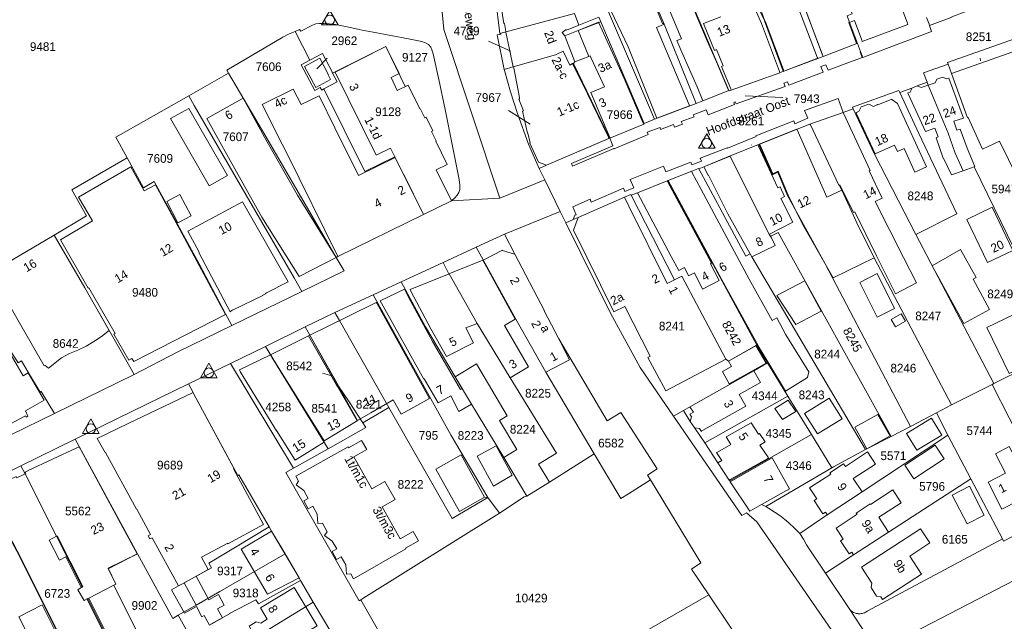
# Model space of a CAD drawing. Header units: metres. Extents: x 195864 to 198202, y 543264 to 544906.
# Tile 6 of 57: x 196280 to 196484, y 543345 to 543469. Entities that reach past the tile are written whole.
import ezdxf
from ezdxf.enums import TextEntityAlignment as Align

# ---------------------------------------------------------------- set-up
doc = ezdxf.new("R2010")
doc.units = ezdxf.units.M
doc.header["$MEASUREMENT"] = 0
for name, color, linetype, lineweight in [('Level 1', 7, 'Continuous', 0), ('Level 10', 7, 'Continuous', 0), ('Level 11', 7, 'Continuous', 0), ('Level 2', 7, 'Continuous', 0), ('Level 31', 7, 'Continuous', 0), ('Level 32', 7, 'Continuous', 0), ('Level 34', 7, 'Continuous', 0)]:
    doc.layers.add(name, color=color, linetype=linetype, lineweight=lineweight)
doc.styles.add('Style-CHAR_FAST_FONT', font='CHAR_FAST_FONT.shx')

# ---------------------------------------------------------------- blocks, each defined once
blk = doc.blocks.new('DC')
at = {"layer": 'Level 10', "color": 7, "linetype": 'Continuous', "lineweight": 0, "flags": 128}
blk.add_lwpolyline([(-1.84, -0.9), (1.63, -0.9), (-0.11, 2.1), (-1.84, -0.9)], dxfattribs=at)
at = {"layer": 'Level 10', "color": 7, "linetype": 'Continuous', "lineweight": 0}
blk.add_circle((-0.11, 0.11), 1, dxfattribs=at)

msp = doc.modelspace()

# ---------------------------------------------------------------- linework, layer by layer
at = {"layer": 'Level 1', "color": 7, "linetype": 'Continuous', "lineweight": 0}
for p, q in [((196377.1, 543483.02), (196379.17, 543466.24)), ((196400.05, 543468.7), (196409.05, 543447.63)), ((196336.79, 543466.7), (196339.82, 543460.72)), ((196453.18, 543464.23), (196453.81, 543462.52)), ((196472.65, 543457.96), (196486.49, 543462.87)), ((196380.06, 543458.82), (196380.11, 543458.64)), ((196394.41, 543460.03), (196401.88, 543444.63)), ((196471.95, 543459.93), (196472.65, 543457.96)), ((196314.79, 543453.37), (196323.05, 543458.06)), ((196299.74, 543444.79), (196314.79, 543453.37)), ((196411.18, 543448.56), (196419.82, 543451.81)), ((196450.2, 543449.94), (196452.31, 543450.71)), ((196409.05, 543447.63), (196411.18, 543448.56)), ((196443.35, 543447.48), (196450.2, 543449.94)), ((196299.74, 543444.79), (196302.06, 543440.52)), ((196401.88, 543444.63), (196401.95, 543444.6)), ((196290.59, 543433.93), (196302.06, 543440.52)), ((196387.34, 543438.35), (196388.48, 543436.01)), ((196379.16, 543432.19), (196388.48, 543436.01)), ((196388.48, 543436.01), (196391.64, 543429.48)), ((196413.92, 543435.81), (196432.38, 543401.83)), ((196369.17, 543431.66), (196379.16, 543432.19)), ((196363.37, 543428.82), (196369.17, 543431.66)), ((196380.13, 543424.77), (196391.64, 543429.48)), ((196391.64, 543429.48), (196392.8, 543427.08)), ((196392.8, 543427.08), (196394.38, 543427.82)), ((196374.24, 543422.06), (196380.13, 543424.77)), ((196367.42, 543418.91), (196374.24, 543422.06)), ((196358.76, 543414.91), (196367.42, 543418.91)), ((196352.97, 543412.22), (196358.76, 543414.91)), ((196323.72, 543405.86), (196338.23, 543412.93)), ((196345.04, 543408.57), (196352.97, 543412.22)), ((196338.89, 543405.58), (196345.04, 543408.57)), ((196330.67, 543401.54), (196338.89, 543405.58)), ((196338.89, 543405.58), (196339.88, 543403.87)), ((196299.33, 543403.04), (196303.52, 543395.73)), ((196323.47, 543398.01), (196330.67, 543401.54)), ((196330.67, 543401.54), (196343.64, 543380.37)), ((196432.38, 543401.83), (196434.58, 543398.15)), ((196314.73, 543393.78), (196323.47, 543398.01)), ((196323.47, 543398.01), (196336.5, 543376.33)), ((196434.58, 543398.15), (196438.8, 543391.27)), ((196481.43, 543393.88), (196492.39, 543399.38)), ((196286.99, 543387.69), (196303.52, 543395.73)), ((196291.26, 543382.39), (196314.73, 543393.78)), ((196472.64, 543389.45), (196481.05, 543393.65)), ((196481.05, 543393.65), (196481.43, 543393.88)), ((196481.05, 543393.65), (196494.55, 543367.07)), ((196421.56, 543381.61), (196438.8, 543391.27)), ((196438.8, 543391.27), (196443.67, 543383.32)), ((196469.51, 543387.79), (196472.64, 543389.45)), ((196350.8, 543385.76), (196356.23, 543388.88)), ((196415.12, 543387.1), (196417.17, 543388.27)), ((196464.16, 543384.97), (196469.51, 543387.79)), ((196469.51, 543387.79), (196471.91, 543383.19)), ((196426.76, 543373.73), (196443.67, 543383.32)), ((196443.67, 543383.32), (196447.9, 543376.43)), ((196460.17, 543382.9), (196464.16, 543384.97)), ((196471.91, 543383.19), (196476.66, 543374.13)), ((196280.03, 543376.81), (196291.26, 543382.39)), ((196291.26, 543382.39), (196304.18, 543358.67)), ((196336.5, 543376.33), (196343.64, 543380.37)), ((196389.46, 543373.49), (196398.69, 543379.33)), ((196398.69, 543379.33), (196404.18, 543370.07)), ((196271.94, 543372.78), (196280.03, 543376.81)), ((196334.92, 543375.44), (196336.5, 543376.33)), ((196434.2, 543368.42), (196447.9, 543376.43)), ((196384.76, 543370.59), (196389.46, 543373.49)), ((196405.77, 543371.08), (196410.32, 543373.96)), ((196476.66, 543374.13), (196483.19, 543361.73)), ((196404.18, 543370.07), (196405.77, 543371.08)), ((196376.72, 543370.29), (196379.1, 543367.05)), ((196351.05, 543349.51), (196379.1, 543367.05)), ((196331.44, 543364.2), (196324.47, 543360.03)), ((196446.57, 543354.64), (196451.46, 543347.32)), ((196316.32, 543348.03), (196313.86, 543352.64)), ((196337.93, 543353.15), (196340.55, 543348.67)), ((196293.92, 543349.39), (196300.52, 543336.23)), ((196350.07, 543348.91), (196350.44, 543349.13)), ((196350.44, 543349.13), (196351.05, 543349.51)), ((196350.44, 543349.13), (196366.41, 543321.14)), ((196373.3, 543321.91), (196422.39, 543350.17)), ((196422.39, 543350.17), (196427.32, 543342.87)), ((196316.32, 543348.03), (196312.64, 543345.92)), ((196451.46, 543347.32), (196458.28, 543337.03)), ((196312.64, 543345.92), (196314.32, 543342.88)), ((196323.23, 543346.24), (196319.34, 543344.11))]:
    msp.add_line(p, q, dxfattribs=at)
at = {"layer": 'Level 1', "color": 7, "linetype": 'Continuous', "lineweight": 0, "flags": 128}
for points in [[(196407.42, 543499.53), (196411.59, 543489.83), (196426.58, 543454.46)], [(196418.93, 543500), (196424.13, 543489.05), (196427.39, 543482.26), (196430.37, 543476), (196431, 543474.93), (196434.02, 543468.81), (196433.91, 543468.86), (196437.8, 543458.49)], [(196446.06, 543461.54), (196445.97, 543461.8), (196441.23, 543474.4), (196440.57, 543474.12), (196439.17, 543477.92), (196430.29, 543497.75), (196434.68, 543500)], [(196400.51, 543496.91), (196404.82, 543487.65), (196413.18, 543468.22), (196419.82, 543451.81)], [(196443.94, 543488.92), (196444.82, 543486.64), (196445.65, 543484.46), (196446.55, 543484.81), (196452.09, 543470.33), (196451.07, 543469.94), (196451.54, 543468.56), (196453.18, 543464.23)], [(196394.91, 543485.9), (196395.74, 543483.98), (196396.34, 543484.24), (196397.61, 543480.97), (196397.18, 543480.82), (196397.79, 543479.5), (196399.41, 543475.85), (196401.02, 543472.19), (196411.18, 543448.56)], [(196468.11, 543467.9), (196472.73, 543469.62), (196472.69, 543469.72), (196477.84, 543471.64), (196478.48, 543471.22), (196488.76, 543475.88), (196488.49, 543476.55), (196489.03, 543476.77), (196489.49, 543475.65), (196493.61, 543477.51), (196493.51, 543477.72), (196498.8, 543480.1), (196498.68, 543480.36), (196503.15, 543482.38), (196503.75, 543481.2), (196505.96, 543482.2), (196505.83, 543482.47), (196512.47, 543485.53), (196512.14, 543486.22), (196505.51, 543483.17), (196504.41, 543485.55)], [(196366.41, 543479.55), (196367.61, 543467.11), (196379.16, 543432.19)], [(196379.17, 543466.24), (196394.59, 543470.37), (196395.5, 543468), (196399.67, 543469.64), (196400.05, 543468.7)], [(196400.05, 543468.7), (196395.38, 543466.88), (196392.64, 543465.76), (196394.71, 543460.43), (196394.41, 543460.03)], [(196467.48, 543469.55), (196467.99, 543468.2), (196468.11, 543467.9)], [(196336.79, 543466.7), (196335.47, 543466.12), (196334.29, 543465.49), (196322.69, 543458.66), (196323.05, 543458.06)], [(196336.79, 543466.7), (196337.73, 543467.08), (196337.99, 543466.77), (196340.39, 543467.97), (196341.12, 543468.25), (196341.86, 543468.3), (196342.83, 543468.34), (196343.84, 543468.28), (196345.14, 543468.12), (196346.19, 543467.95), (196347.93, 543467.59), (196350.05, 543467.08), (196350.71, 543466.93), (196352.93, 543466.52), (196360.29, 543465.19), (196363.03, 543464.6), (196363.82, 543464.32), (196364.39, 543463.99), (196364.86, 543463.47), (196365.13, 543462.88), (196365.37, 543462.05), (196366.53, 543456.76), (196367.85, 543450.57), (196370.75, 543436.04), (196370.92, 543434.88), (196370.87, 543434), (196370.68, 543433.39), (196370.36, 543432.84), (196369.87, 543432.25), (196369.17, 543431.66)], [(196453.81, 543462.52), (196454.28, 543461.29), (196455.18, 543461.67), (196461.77, 543464.14), (196464.67, 543465.2), (196468.53, 543466.68), (196468.11, 543467.9)], [(196380.06, 543458.82), (196378.62, 543466.01), (196379.42, 543466.14), (196379.17, 543466.24)], [(196486.49, 543462.87), (196485.66, 543465.19), (196471.8, 543460.27), (196471.95, 543459.93)], [(196369.17, 543431.66), (196366, 543438.04), (196368.29, 543439.18), (196365.9, 543444.02), (196366.01, 543444.07), (196365.06, 543446.01), (196365.33, 543446.14), (196363.96, 543448.93), (196363.67, 543448.79), (196362.71, 543450.75), (196362.62, 543450.71), (196360.22, 543455.57), (196359.61, 543455.27), (196355.6, 543463.56), (196344.57, 543458.05)], [(196380.06, 543458.82), (196381.92, 543459.36), (196390.66, 543461.86), (196392.29, 543462.59), (196393.69, 543459.69), (196394.24, 543460.05), (196394.41, 543460.03)], [(196446.06, 543461.54), (196453.06, 543464.18), (196453.18, 543464.23)], [(196342.75, 543454.79), (196342.31, 543454.55), (196342.02, 543455.1), (196340.87, 543454.48), (196338.06, 543459.78), (196339.82, 543460.72)], [(196339.82, 543460.72), (196342.46, 543462.14), (196344.57, 543458.2), (196344.51, 543458.17), (196344.57, 543458.05)], [(196401.95, 543444.6), (196402.57, 543443.04), (196394, 543439.38), (196394.24, 543438.82), (196402.78, 543442.5), (196402.83, 543442.39), (196409.89, 543445.37), (196409.68, 543445.84), (196412.36, 543446.85), (196412.41, 543446.44), (196415.1, 543447.45), (196415.32, 543446.88), (196416.95, 543447.5), (196416.67, 543448.04), (196419.36, 543449.02), (196419.2, 543449.45), (196421.84, 543450.5), (196422.26, 543449.47), (196427.73, 543451.6), (196427.57, 543452), (196427.89, 543452.14), (196428.07, 543451.69), (196438.19, 543455.27), (196437.93, 543456.01), (196438.69, 543456.24), (196438.96, 543455.58), (196446.05, 543458.25), (196445.62, 543459.42), (196446.66, 543459.81), (196447.11, 543458.66), (196454.16, 543461.29), (196453.71, 543462.49), (196453.81, 543462.52)], [(196437.8, 543458.49), (196437.82, 543458.43), (196437.93, 543458.47), (196446.06, 543461.54)], [(196380.11, 543458.64), (196381.38, 543454.18), (196382.85, 543449.74), (196385.08, 543443.35), (196387.34, 543438.35)], [(196426.58, 543454.46), (196426.6, 543454.39), (196427.05, 543454.57), (196437.14, 543458.14), (196437.8, 543458.49)], [(196471.95, 543459.93), (196466.84, 543458.15), (196467.58, 543456.17)], [(196323.05, 543458.06), (196330.77, 543444.95), (196345.31, 543419.94)], [(196344.57, 543458.05), (196345.52, 543456.27), (196342.75, 543454.79)], [(196472.65, 543457.96), (196475.98, 543448.85), (196476.12, 543448.9), (196479.02, 543442.35), (196482.59, 543444.02), (196491.97, 543424.91)], [(196342.75, 543454.79), (196351.24, 543437.71), (196357.45, 543440.78), (196363.37, 543428.82)], [(196419.82, 543451.81), (196421.15, 543452.33), (196426.58, 543454.46)], [(196461.94, 543454.09), (196461.77, 543454.46), (196452.17, 543451.01), (196452.31, 543450.71)], [(196461.94, 543454.09), (196464.43, 543454.98), (196465.52, 543455.42), (196467.58, 543456.17)], [(196467.58, 543456.17), (196467.81, 543455.57), (196471.92, 543445.62), (196473.41, 543441.5), (196475.08, 543437.88), (196477.32, 543438.67), (196485.62, 543421.71), (196491.97, 543424.91)], [(196314.79, 543453.37), (196315.94, 543451.35), (196336.71, 543415.56), (196338.23, 543412.93)], [(196450.2, 543449.94), (196449.17, 543452.8), (196442.23, 543450.31), (196442.89, 543448.73), (196440.23, 543447.61), (196440, 543448.17), (196432.18, 543445.07), (196432.23, 543444.93), (196426.26, 543442.54), (196426.23, 543442.63), (196420.66, 543440.45), (196420.89, 543439.86), (196418.9, 543439.09), (196418.67, 543439.67), (196413.51, 543437.65), (196413.07, 543438.81), (196406.13, 543436.08), (196406.87, 543434.35), (196405.07, 543433.58), (196404.78, 543434.25), (196398.1, 543431.4), (196397.86, 543431.97), (196394.25, 543430.38), (196394.95, 543428.78), (196394.72, 543428.67), (196394.38, 543427.82)], [(196461.94, 543454.09), (196465.87, 543445.55), (196473.75, 543428.99), (196465.29, 543424.72)], [(196452.31, 543450.71), (196456.68, 543441.31), (196465.29, 543424.72)], [(196401.95, 543444.6), (196408.97, 543447.54), (196409.05, 543447.63)], [(196443.35, 543447.48), (196443.31, 543447.53), (196432.75, 543443.31), (196432.76, 543443.29)], [(196443.35, 543447.48), (196443.43, 543447.34), (196449.31, 543434.87), (196449.4, 543434.92), (196449.92, 543433.83), (196453.08, 543427.13), (196456.61, 543419.87), (196472.64, 543389.45)], [(196387.34, 543438.35), (196388.86, 543439), (196401.88, 543444.63)], [(196426.82, 543440.94), (196432.57, 543443.21), (196432.76, 543443.29)], [(196432.76, 543443.29), (196435.61, 543437.02), (196436.67, 543437.56), (196438.73, 543432.79), (196446.5, 543418.64), (196464.16, 543384.97)], [(196302.06, 543440.52), (196305.41, 543434.37), (196307.61, 543435.67), (196316.94, 543418.61), (196322.39, 543408.28), (196323.72, 543405.86)], [(196420.32, 543438.29), (196421.37, 543438.71), (196426.82, 543440.94)], [(196426.82, 543440.94), (196426.86, 543440.88), (196435.09, 543424.31), (196436.79, 543425.11), (196460.17, 543382.9)], [(196413.92, 543435.81), (196414.03, 543435.84), (196418.89, 543437.76), (196420.3, 543438.34), (196420.32, 543438.29)], [(196420.32, 543438.29), (196430.09, 543420.18), (196430.96, 543420.66), (196431.29, 543420.07), (196454.81, 543380.21)], [(196406.35, 543432.81), (196407.65, 543433.34), (196413.83, 543435.76), (196413.92, 543435.81)], [(196286.98, 543424.57), (196293.65, 543428.58), (196290.59, 543433.93)], [(196394.38, 543427.82), (196395.38, 543428.19), (196404.95, 543432.4), (196406.27, 543432.96), (196406.35, 543432.81)], [(196406.35, 543432.81), (196415.34, 543415.28), (196416.85, 543416.04), (196425.91, 543398.88), (196426.47, 543398.47), (196432.38, 543401.83)], [(196345.31, 543419.94), (196345.65, 543420.11), (196363.37, 543428.82)], [(196392.8, 543427.08), (196402.09, 543408.41), (196408.19, 543397.16), (196415.12, 543387.1)], [(196268.47, 543413.72), (196273.8, 543416.85), (196274.08, 543417.02), (196277, 543418.72), (196286.98, 543424.57)], [(196286.98, 543424.57), (196293.27, 543413.66), (196299.33, 543403.04)], [(196380.13, 543424.77), (196382.31, 543420.64), (196388.4, 543408.93), (196388.32, 543408.89), (196391.36, 543403.08), (196401.37, 543386.17), (196404.24, 543387.88), (196411.7, 543376.23), (196409.71, 543374.92), (196410.32, 543373.96)], [(196465.29, 543424.72), (196470.65, 543414.44), (196481.43, 543393.88)], [(196374.24, 543422.06), (196382.45, 543407.21), (196388.69, 543396.2), (196398.69, 543379.33)], [(196338.23, 543412.93), (196346.93, 543417.18), (196345.31, 543419.94)], [(196367.42, 543418.91), (196368.64, 543416.57), (196368.69, 543416.53), (196374.47, 543406.25), (196381.28, 543395.07), (196390.88, 543379.49), (196387.17, 543377.19), (196389.46, 543373.49)], [(196268.47, 543413.72), (196273.83, 543405.4), (196274.56, 543405.83), (196279.52, 543398.13), (196280.21, 543398.53), (196281.67, 543396.1), (196284.03, 543392.1), (196284.27, 543392.24), (196286.99, 543387.69)], [(196358.76, 543414.91), (196363.79, 543405.56), (196369.92, 543395.28), (196373.31, 543389.57), (196379.97, 543378.56), (196384.76, 543370.59)], [(196352.97, 543412.22), (196369.1, 543383.09), (196376.72, 543370.29)], [(196345.04, 543408.57), (196345.97, 543406.9), (196356.23, 543388.88)], [(196303.52, 543395.73), (196312.52, 543400.39), (196323.72, 543405.86)], [(196345.8, 543393.33), (196345.59, 543393.21), (196339.57, 543403.72), (196339.88, 543403.87)], [(196339.88, 543403.87), (196345.77, 543393.38), (196345.8, 543393.33)], [(196417.17, 543388.27), (196418.66, 543389.12), (196431.74, 543396.49), (196434.58, 543398.15)], [(196314.73, 543393.78), (196315.68, 543392.04), (196315.81, 543391.77), (196324.93, 543374.84), (196325.17, 543374.97), (196331.44, 543364.2)], [(196345.8, 543393.33), (196347.98, 543390.07), (196350.8, 543385.76)], [(196258.03, 543374.22), (196261.66, 543375.24), (196268.32, 543378.92), (196277.96, 543383.25), (196286.99, 543387.69)], [(196356.23, 543388.88), (196369.31, 543365.97), (196376.72, 543370.29)], [(196417.17, 543388.27), (196418.53, 543385.99), (196419.52, 543384.65), (196421.56, 543381.61)], [(196343.64, 543380.37), (196351.44, 543384.78), (196350.8, 543385.76)], [(196415.12, 543387.1), (196429.28, 543366.56), (196430.2, 543367.09), (196432.33, 543365.27), (196445.28, 543346.58), (196458.47, 543327.45), (196499.91, 543264.44)], [(196441.27, 543362.84), (196446.93, 543366.71), (196454.13, 543371.43), (196471.91, 543383.19)], [(196421.56, 543381.61), (196424.29, 543377.45), (196426.64, 543373.9), (196426.76, 543373.73)], [(196454.81, 543380.21), (196455.15, 543380.37), (196460.17, 543382.9)], [(196447.9, 543376.43), (196448.19, 543376.6), (196454.81, 543380.21)], [(196280.03, 543376.81), (196280.97, 543375.16), (196287.42, 543362.29), (196292.71, 543351.78), (196291.83, 543351.22), (196293.14, 543349), (196293.92, 543349.39)], [(196334.92, 543375.44), (196337.39, 543371.12), (196350.07, 543348.91)], [(196410.32, 543373.96), (196420.75, 543356.77), (196418.81, 543355.47), (196422.39, 543350.17)], [(196426.76, 543373.73), (196426.86, 543373.56), (196430.88, 543367.48), (196433.35, 543368.86), (196433.78, 543368.65), (196434.2, 543368.42)], [(196446.57, 543354.64), (196452.33, 543358.45), (196459.57, 543363.13), (196476.66, 543374.13)], [(196271.94, 543372.78), (196279.24, 543359.19), (196292.83, 543332.09)], [(196379.1, 543367.05), (196384.24, 543370.45), (196384.76, 543370.59)], [(196458.28, 543337.03), (196458.27, 543337.28), (196458.28, 543337.68), (196458.3, 543337.85), (196458.33, 543338.02), (196458.44, 543338.38), (196458.57, 543338.7), (196458.65, 543338.84), (196458.75, 543339.01), (196458.87, 543339.18), (196459.08, 543339.43), (196459.23, 543339.58), (196459.39, 543339.71), (196459.6, 543339.86), (196459.8, 543339.99), (196460.02, 543340.1), (196460.2, 543340.17), (196460.41, 543340.24), (196460.66, 543340.31), (196460.84, 543340.34), (196460.93, 543340.35), (196518.02, 543369.97)], [(196434.2, 543368.42), (196434.76, 543368.1), (196436.18, 543367.22), (196437.14, 543366.55), (196438.13, 543365.77), (196438.98, 543365.05), (196440.17, 543363.98), (196441.27, 543362.84)], [(196483.19, 543361.73), (196483.42, 543361.27), (196494.55, 543367.07)], [(196331.44, 543364.2), (196331.94, 543363.34), (196334.73, 543358.61)], [(196441.27, 543362.84), (196441.99, 543361.67), (196442.66, 543360.47), (196446.57, 543354.64)], [(196451.46, 543347.32), (196451.68, 543347.06), (196451.89, 543346.86), (196452.15, 543346.67), (196452.39, 543346.53), (196452.57, 543346.45), (196452.8, 543346.36), (196453, 543346.31), (196453.17, 543346.27), (196453.3, 543346.25), (196453.59, 543346.24), (196453.75, 543346.24), (196453.97, 543346.27), (196454.17, 543346.3), (196454.38, 543346.36), (196454.64, 543346.45), (196454.85, 543346.55), (196455.03, 543346.66), (196455.16, 543346.75), (196483.19, 543361.73)], [(196304.18, 543358.67), (196298.09, 543355.68), (196299.74, 543352.38), (196299.29, 543352.16), (196294.09, 543349.47), (196293.92, 543349.39)], [(196304.18, 543358.67), (196311.48, 543345.26), (196312.64, 543345.92)], [(196313.86, 543352.64), (196319.48, 543355.74), (196318.93, 543356.72), (196324.47, 543360.03)], [(196334.73, 543358.61), (196321.2, 543350.83), (196316.32, 543348.03)], [(196334.73, 543358.61), (196337.7, 543353.55), (196337.93, 543353.15)], [(196337.93, 543353.15), (196329.2, 543348.3), (196328.79, 543348.94)], [(196340.55, 543348.67), (196328.6, 543341.33), (196322.83, 543337.78)], [(196323.23, 543346.24), (196323.21, 543346.27), (196328.69, 543349.12), (196328.79, 543348.94)], [(196340.55, 543348.67), (196344.38, 543342.13), (196346.55, 543338.63), (196346.63, 543338.49), (196346.13, 543338.18)]]:
    msp.add_lwpolyline(points, dxfattribs=at)
at = {"layer": 'Level 11', "color": 7, "linetype": 'Continuous', "lineweight": 13}
for p, q in [((196330.02, 543451.57), (196336.39, 543454.73)), ((196336.39, 543454.73), (196338.04, 543451.55)), ((196326.04, 543452.86), (196318.51, 543448.66)), ((196326.04, 543452.86), (196330.48, 543444.85)), ((196330.02, 543451.57), (196334.15, 543443.34)), ((196318.51, 543448.66), (196322.99, 543440.6)), ((196345.05, 543446.76), (196349.95, 543436.92)), ((196334.15, 543443.34), (196334.94, 543441.78)), ((196349.95, 543436.92), (196357.54, 543440.6)), ((196347.56, 543407.67), (196339.88, 543403.87)), ((196349.69, 543386.22), (196339.88, 543403.87)), ((196357.12, 543390.47), (196352.5, 543387.83)), ((196352.5, 543387.83), (196349.69, 543386.22)), ((196376.03, 543370.37), (196376.72, 543370.29))]:
    msp.add_line(p, q, dxfattribs=at)
at = {"layer": 'Level 11', "color": 7, "linetype": 'Continuous', "lineweight": 13, "flags": 128}
for points in [[(196442.17, 543471.88), (196446.06, 543461.54), (196453.06, 543464.18), (196452.94, 543464.42), (196452.92, 543464.41), (196451.4, 543468.51), (196451.54, 543468.56), (196452.56, 543468.94), (196454.08, 543464.91), (196454.06, 543464.9), (196454.15, 543464.61), (196463.59, 543468.11), (196463.52, 543468.42), (196463.5, 543468.41), (196455.51, 543489.48), (196457.73, 543490.89), (196457.15, 543491.79), (196460.71, 543494.1), (196456.85, 543500)], [(196444.97, 543461.13), (196437.93, 543458.47), (196437.84, 543458.72), (196437.88, 543458.73), (196434.05, 543468.82), (196434.02, 543468.81), (196432.67, 543472.46), (196432.56, 543472.41), (196428.94, 543480.65), (196432.09, 543482.03), (196429.7, 543487.59), (196433.82, 543489.37), (196440.91, 543472.95), (196440.51, 543472.76), (196444.84, 543461.35), (196444.86, 543461.38), (196444.97, 543461.13)], [(196395.5, 543468), (196392.96, 543466.95), (196392.89, 543467.1), (196392.04, 543466.47), (196392.64, 543465.76), (196395.38, 543466.88), (196397.62, 543461.52), (196394.71, 543460.43), (196394.41, 543460.03), (196394.24, 543460.05), (196397.34, 543453.76), (196401.63, 543444.79), (196401.65, 543444.8), (196401.76, 543444.58), (196388.86, 543439), (196387.15, 543439.67), (196385.41, 543443.55), (196385.47, 543443.63), (196384.98, 543445.66), (196384.88, 543445.64), (196383.89, 543450.23), (196384.1, 543450.28), (196383.12, 543452.65), (196383.25, 543452.7), (196383.2, 543453), (196383.22, 543453.01), (196382.09, 543459.14), (196381.97, 543459.12), (196381.92, 543459.36), (196380.4, 543466.57), (196380.38, 543466.67), (196380.41, 543466.68), (196380.12, 543468.32), (196380, 543468.3), (196377.97, 543480.87)], [(196418.45, 543451.29), (196411.66, 543448.74), (196405.75, 543463.54), (196401.49, 543472.36), (196404.84, 543473.64), (196403.07, 543478.28), (196407.94, 543480.14), (196412.86, 543468.31), (196412.94, 543468.34), (196413.03, 543468.14), (196411.57, 543467.52), (196418.37, 543451.49), (196418.45, 543451.29)], [(196426.58, 543454.46), (196421.15, 543452.33), (196420, 543455.23), (196416.8, 543462.43), (196415.8, 543464.79), (196416.74, 543465.18), (196411.4, 543478.04), (196415.75, 543479.81), (196422.07, 543464.73), (196424.03, 543460.4), (196426.45, 543454.7), (196426.48, 543454.71), (196426.58, 543454.46)], [(196437.14, 543458.14), (196437.06, 543458.39), (196437.03, 543458.38), (196433.29, 543468.31), (196431.55, 543472.43), (196429.82, 543471.68)], [(196394.59, 543470.37), (196395.5, 543468)], [(196424.92, 543469.74), (196421.29, 543468.31), (196423.61, 543462.76), (196424.02, 543462.93), (196425.41, 543459.55), (196425.07, 543459.41), (196426.98, 543454.82), (196426.96, 543454.81), (196427.05, 543454.57), (196437.14, 543458.14)], [(196395.38, 543466.88), (196399.57, 543468.59), (196402.12, 543463.01)], [(196360.22, 543455.57), (196357.95, 543454.47), (196356.66, 543457.16), (196358.31, 543457.96), (196355.6, 543463.56), (196345.07, 543458.3), (196353.55, 543441.08), (196356.56, 543442.58), (196357.45, 543440.78), (196363.37, 543428.82), (196345.65, 543420.11), (196334.94, 543441.78)], [(196402.12, 543463.01), (196404.88, 543456.97), (196404.91, 543456.99), (196408.86, 543447.74), (196408.87, 543447.75), (196408.97, 543447.54), (196401.95, 543444.6), (196401.89, 543444.74), (196401.93, 543444.76), (196397.97, 543454.03), (196400.8, 543455.24), (196398.09, 543461.16)], [(196344.15, 543456.72), (196343.63, 543457.69), (196343.72, 543457.74), (196341.89, 543461.15), (196338.73, 543459.45), (196341.11, 543455.1), (196344.15, 543456.72)], [(196397.62, 543461.52), (196397.88, 543461.62), (196398.09, 543461.16)], [(196477.49, 543438.73), (196475.89, 543442.53), (196474.44, 543446.51), (196473.75, 543446.3), (196473.14, 543448.1), (196475.13, 543448.75), (196472.09, 543457.01), (196471.58, 543456.86), (196470.81, 543457.26), (196469.58, 543456.83), (196469.29, 543456.03), (196467.81, 543455.57), (196466.33, 543455.11), (196465.52, 543455.42), (196464.43, 543454.98), (196464.1, 543454.16), (196463.6, 543453.98), (196463.69, 543453.79), (196467.23, 543446.02), (196469.22, 543446.7), (196469.9, 543444.87), (196469.43, 543444.7), (196470.94, 543440.5), (196470.98, 543440.51), (196472.67, 543437.02), (196475.08, 543437.88), (196477.32, 543438.67), (196477.49, 543438.73)], [(196360.22, 543455.57), (196362.62, 543450.71), (196362.71, 543450.75), (196363.67, 543448.79), (196363.96, 543448.93), (196365.33, 543446.14), (196365.06, 543446.01), (196366.01, 543444.07), (196365.9, 543444.02), (196368.29, 543439.18)], [(196338.04, 543451.55), (196341.77, 543453.35), (196345.05, 543446.76)], [(196467.47, 543438.71), (196461.45, 543451.77), (196461.46, 543451.78), (196460.32, 543452.59), (196460.29, 543452.67), (196457.36, 543451.5), (196457.31, 543451.61), (196456.5, 543451.17), (196455.55, 543451.66), (196453.92, 543451.08), (196453.47, 543450.13), (196452.89, 543449.92), (196452.98, 543449.67), (196456.82, 543441.37), (196460.86, 543443.18), (196461.47, 543441.84), (196462.85, 543442.51), (196465.07, 543437.6), (196467.47, 543438.71)], [(196322.8, 543436.88), (196318.99, 543434.77), (196311.03, 543448.65), (196314.8, 543450.73), (196322.8, 543436.88)], [(196465.41, 543414.66), (196462.7, 543419.94), (196456.83, 543431.5), (196458.28, 543432.21), (196455.63, 543437.84), (196455.83, 543437.93), (196450.29, 543449.78), (196450.31, 543449.79), (196450.2, 543449.94), (196443.35, 543447.48), (196443.43, 543447.34), (196449.31, 543434.87), (196449.52, 543434.98), (196452.38, 543429.27), (196452.6, 543429.37), (196457.15, 543420.28), (196461.08, 543412.44), (196465.41, 543414.66)], [(196456.61, 543419.87), (196453.08, 543427.13), (196449.92, 543433.83), (196446.86, 543432.43), (196440.67, 543446.36), (196440.69, 543446.36), (196440.63, 543446.46), (196432.86, 543443.35), (196432.91, 543443.25), (196432.95, 543443.28), (196435.67, 543437.22), (196436.74, 543437.76), (196438.87, 543432.85), (196441.79, 543426.85), (196446.5, 543418.64), (196448.16, 543415.75), (196456.61, 543419.87)], [(196345.3, 543419.91), (196337.29, 543432.8), (196330.48, 543444.85)], [(196439.82, 543427.21), (196437.31, 543432.13), (196438.09, 543432.57), (196437.18, 543434.54), (196436.72, 543434.32), (196432.6, 543443.08), (196432.63, 543443.09), (196432.57, 543443.21), (196426.82, 543440.94), (196426.86, 543440.88), (196421.37, 543438.71), (196422.28, 543436.93), (196422.32, 543436.95), (196426.34, 543428.94), (196431.29, 543420.07), (196436.18, 543422.39), (196435.32, 543424.12), (196435.2, 543424.36), (196434.99, 543424.75), (196439.82, 543427.21)], [(196322.99, 543440.6), (196329.94, 543428.26), (196337.62, 543416.02), (196345.3, 543419.91)], [(196288.25, 543423.62), (196294.87, 543427.49), (196292.01, 543432.38), (196302.8, 543438.69), (196305.55, 543433.7), (196307.9, 543434.98), (196313.46, 543424.8), (196322.37, 543408.15), (196303.41, 543398.4), (196303.03, 543399.06), (196302.37, 543398.69)], [(196369.17, 543431.66), (196366, 543438.04), (196368.29, 543439.18)], [(196359.29, 543437.09), (196363.37, 543428.82), (196369.17, 543431.66)], [(196443.1, 543396.3), (196442.81, 543395.08), (196438.32, 543392.29), (196433.03, 543400.95), (196425.06, 543415.44), (196414.03, 543435.84), (196418.89, 543437.76), (196419, 543437.47), (196420.77, 543434.15), (196424.07, 543427.92), (196430.79, 543415.48), (196435.5, 543406.91), (196436.51, 543407.46), (196438.33, 543403.94), (196443.1, 543396.3)], [(196424.55, 543415.17), (196421.13, 543413.39), (196419.43, 543416.75), (196418.24, 543416.15), (196417.39, 543417.85), (196416.18, 543417.24), (196414.65, 543420.16), (196407.65, 543433.34), (196413.83, 543435.76), (196413.87, 543435.68), (196422.99, 543418.77), (196422.74, 543418.63), (196424.55, 543415.17)], [(196315.3, 543428.56), (196312.96, 543432.97), (196310.23, 543431.54), (196312.57, 543427.11), (196315.3, 543428.56)], [(196425.91, 543398.88), (196413.52, 543392.33), (196409.82, 543399.23), (196410.3, 543399.49), (196405.06, 543409.83), (196402.78, 543408.68), (196394.41, 543425.58), (196395.38, 543428.19), (196404.95, 543432.4), (196405.85, 543430.55), (196405.84, 543430.54), (196413.83, 543414.53), (196415.34, 543415.28), (196416.85, 543416.04), (196425.91, 543398.88)], [(196316.91, 543421), (196323.35, 543408.66), (196323.82, 543409.11), (196323.86, 543409.02), (196330.15, 543412.08), (196330.1, 543412.17), (196330.66, 543412.44), (196330.66, 543412.5), (196330.9, 543412.62), (196335.37, 543414.9), (196325.92, 543431.42), (196314.6, 543425.4), (196316.93, 543421.01)], [(196481.05, 543430.33), (196475.8, 543427.8), (196480.1, 543418.91)], [(196480.1, 543418.91), (196485.32, 543421.4), (196481.05, 543430.33)], [(196293.27, 543413.66), (196286.98, 543424.57), (196277, 543418.72), (196274.44, 543423.1), (196271.55, 543421.41), (196274.08, 543417.02), (196273.8, 543416.85), (196280.07, 543405.96)], [(196288.25, 543423.62), (196294.01, 543413.57), (196294.12, 543413.64), (196299.54, 543404.19), (196299.29, 543404.05), (196302.37, 543398.69)], [(196393.58, 543398.77), (196388.69, 543396.2), (196382.45, 543407.21), (196375.74, 543419.35), (196379.71, 543421.45), (196379.75, 543421.37), (196382.23, 543420.6), (196382.31, 543420.64), (196388.4, 543408.93), (196388.32, 543408.89), (196391.36, 543403.08), (196393.58, 543398.77)], [(196480.52, 543409.16), (196475.18, 543406.26), (196468.62, 543418.23), (196474.52, 543421.59), (196477.73, 543415.77), (196477.13, 543415.44), (196480.52, 543409.16)], [(196385.07, 543397.31), (196380.12, 543405.86), (196382.36, 543407.15), (196375.68, 543419.4), (196368.64, 543416.57), (196368.69, 543416.53), (196360.62, 543413.29), (196360.76, 543412.96), (196360.77, 543412.96), (196364.91, 543405.2), (196368.12, 543399.43), (196373.75, 543402.27), (196372.12, 543405.37), (196374.47, 543406.25), (196381.28, 543395.07), (196385.07, 543397.31)], [(196460.85, 543409.37), (196457.27, 543416.59), (196453.64, 543414.79), (196457.23, 543407.56), (196460.85, 543409.37)], [(196267.78, 543380.27), (196267.87, 543380.32), (196267.92, 543380.23), (196268.3, 543380.4), (196268.19, 543380.6), (196273.07, 543383.08), (196272.58, 543384.04), (196277.27, 543386.45), (196277.76, 543385.49), (196281.02, 543387.15), (196281.13, 543386.94), (196281.52, 543387.13), (196280.99, 543388.21), (196284.85, 543390.45), (196281.58, 543396.05), (196280.53, 543395.44), (196274.49, 543405.79), (196273.22, 543405.05), (196267.34, 543415.17), (196267.47, 543415.25), (196267.33, 543415.49), (196261.28, 543411.97)], [(196293.27, 543413.66), (196298.3, 543404.85), (196298.04, 543404.65), (196296.71, 543403.59), (196295.17, 543402.54), (196293.55, 543401.59), (196291.86, 543400.77), (196290.1, 543400.07), (196288.49, 543399.15), (196285.75, 543397.03), (196285.06, 543397.62), (196284.89, 543397.55), (196280.07, 543405.96)], [(196445.7, 543408.85), (196442.28, 543415.13), (196436.5, 543412.07), (196440.39, 543406.06), (196445.7, 543408.85)], [(196382.69, 543380.25), (196379.07, 543386.23), (196380.72, 543387.17), (196374.32, 543397.93), (196369.92, 543395.28), (196371.39, 543392.8), (196371.06, 543392.6), (196365.26, 543402.53), (196360.21, 543411.88), (196359.41, 543413.38), (196354.39, 543410.97), (196354.67, 543410.48), (196363.43, 543394.77), (196363.53, 543394.83), (196366.4, 543389.9), (196369.01, 543391.29), (196370.7, 543388.11), (196373.31, 543389.57), (196379.97, 543378.56), (196382.69, 543380.25)], [(196501.05, 543404.6), (196496.6, 543413.46), (196479.95, 543405.42), (196484.57, 543395.97), (196495.39, 543401.25), (196495.16, 543401.72), (196501.05, 543404.6)], [(196364.64, 543390.76), (196362.76, 543394.15), (196353.7, 543410.49), (196353.72, 543410.5), (196353.61, 543410.62), (196347.56, 543407.67)], [(196463.1, 543406.75), (196462.21, 543408.31), (196460.13, 543407.12), (196461.02, 543405.58), (196463.1, 543406.75)], [(196339.57, 543403.72), (196349.62, 543386.18), (196342.79, 543381.98), (196331.74, 543399.83), (196339.57, 543403.72)], [(196434.28, 543398.08), (196432.15, 543401.7), (196426.47, 543398.47), (196427.08, 543397.41), (196425.25, 543396.35), (196426.64, 543393.78), (196434.28, 543398.08)], [(196342.83, 543381.76), (196339.01, 543387.86), (196331.99, 543399.29), (196331.74, 543399.83), (196325.3, 543396.7), (196325.54, 543396.2), (196332.93, 543384.09), (196332.97, 543384.12), (196336.83, 543378), (196342.83, 543381.76)], [(196433.13, 543394.07), (196431.74, 543396.49), (196418.66, 543389.12), (196418.51, 543389.03), (196419.23, 543387.96), (196418.5, 543387.5), (196418.86, 543386.95), (196418.58, 543386.03), (196418.53, 543385.99), (196419.52, 543384.65), (196419.57, 543384.68), (196420.48, 543384.53), (196420.88, 543383.96), (196421, 543384.08), (196430.05, 543389.2), (196428.72, 543391.59), (196433.13, 543394.07)], [(196330.29, 543364.69), (196324.07, 543376.2), (196324.17, 543376.25), (196315.81, 543391.77), (196315.68, 543392.04), (196302.26, 543385.63), (196295.86, 543382.5), (196297.53, 543379.59), (196297.56, 543379.61), (196303.99, 543367.85), (196304.03, 543367.87), (196306.86, 543362.64), (196306.39, 543362.38), (196306.76, 543361.72), (196307.22, 543361.97), (196312.69, 543351.99), (196313.64, 543352.52), (196318.82, 543355.38), (196317.41, 543357.92), (196322.86, 543360.85), (196322.92, 543360.74), (196330.29, 543364.69)], [(196357.12, 543390.47), (196358.74, 543387.54), (196364.64, 543390.76)], [(196440.39, 543388.08), (196438.84, 543390.41), (196436.1, 543388.73), (196437.67, 543386.39), (196440.39, 543388.08)], [(196449.98, 543386.55), (196447.3, 543390.86), (196442.21, 543387.67), (196444.9, 543383.44), (196449.98, 543386.55)], [(196459.92, 543383.03), (196457.36, 543387.47), (196452.63, 543384.84), (196455.15, 543380.37), (196459.92, 543383.03)], [(196434.78, 543378.51), (196434.61, 543378.39), (196426.81, 543374.01), (196426.64, 543373.9), (196424.29, 543377.45), (196425.13, 543377.97), (196424.04, 543379.57), (196424.22, 543379.69), (196426.99, 543381.24), (196426, 543382.82), (196426.17, 543382.94), (196431.15, 543385.72), (196432.67, 543383.38), (196432.94, 543383.56), (196434.06, 543381.82), (196432.95, 543381.1), (196434.78, 543378.51)], [(196470.62, 543383.18), (196468.51, 543386.67), (196463.32, 543383.54), (196465.43, 543380.05), (196470.62, 543383.18)], [(196362.32, 543361.34), (196361.24, 543363.24), (196358.55, 543361.72), (196354.81, 543368.33), (196357.5, 543369.85), (196355.39, 543373.58), (196352.69, 543372.05), (196348.95, 543378.67), (196351.65, 543380.2), (196350.58, 543382.09), (196347.88, 543380.57), (196347.76, 543380.78), (196336.98, 543374.68), (196337.54, 543373.66), (196337, 543372.88), (196338.62, 543371.75), (196339.54, 543370.11), (196338.58, 543369.57), (196339.5, 543367.95), (196340.46, 543368.49), (196341.38, 543366.85), (196341.52, 543364.89), (196342.45, 543364.95), (196343.44, 543363.19), (196342.9, 543362.41), (196344.51, 543361.29), (196345.43, 543359.65), (196344.48, 543359.11), (196345.39, 543357.49), (196346.35, 543358.03), (196347.27, 543356.39), (196347.42, 543354.43), (196348.34, 543354.49), (196348.91, 543353.47), (196359.73, 543359.64), (196359.62, 543359.82), (196362.32, 543361.34)], [(196471.15, 543378.31), (196469.29, 543381.1), (196463, 543376.96), (196464.87, 543374.17), (196471.15, 543378.31)], [(196301.18, 543364.11), (196292.38, 543380.28), (196292.4, 543380.29), (196292.13, 543380.77), (196291.64, 543380.55), (196291.62, 543380.59), (196281.6, 543375.89), (196281.62, 543375.85), (196280.96, 543375.54), (196281.11, 543375.23)], [(196376.03, 543370.37), (196371.17, 543379.13), (196365.94, 543376.17), (196370.81, 543367.42), (196376.03, 543370.37)], [(196381.71, 543374.94), (196378.4, 543380.98), (196374.49, 543378.87), (196377.87, 543372.61), (196381.71, 543374.94)], [(196456.9, 543377.21), (196455.26, 543379.71), (196450.67, 543376.71), (196450.32, 543377.24), (196447.48, 543375.39), (196447.65, 543375.12), (196443.28, 543372.26), (196444.76, 543370.01), (196444.22, 543369.66), (196446.03, 543366.9), (196446.57, 543367.26), (196446.93, 543366.71), (196454.13, 543371.43), (196452.31, 543374.2), (196456.9, 543377.21)], [(196489.68, 543371.28), (196486.77, 543376.86), (196486.68, 543376.82), (196484.59, 543380.82), (196481.74, 543379.33), (196483.83, 543375.34), (196480.21, 543373.44), (196483.07, 543367.86), (196489.68, 543371.28)], [(196439.12, 543372.1), (196435.54, 543378.49), (196426.86, 543373.56), (196430.88, 543367.48), (196433.35, 543368.86), (196439.12, 543372.1)], [(196292.54, 543351.66), (196289.36, 543358.02), (196288.04, 543357.35), (196285.91, 543361.47), (196287.42, 543362.29), (196280.97, 543375.16), (196279.24, 543374.35), (196279.1, 543374.62), (196272.77, 543371.64), (196272.87, 543371.44), (196279.31, 543359.23), (196284.8, 543348.27), (196292.48, 543332.94), (196300.06, 543336.72), (196293.74, 543349.3), (196293.92, 543349.39), (196294.09, 543349.47), (196300.81, 543336.11), (196306, 543338.71), (196299.29, 543352.16), (196299.74, 543352.38), (196298.15, 543355.56)], [(196462.21, 543369.18), (196460.47, 543371.86), (196455.87, 543368.87), (196455.81, 543368.96), (196452.92, 543367.07), (196453.1, 543366.81), (196448.74, 543363.96), (196450.24, 543361.67), (196449.69, 543361.31), (196451.44, 543358.63), (196451.98, 543358.98), (196452.33, 543358.45), (196459.57, 543363.13), (196457.6, 543366.19), (196462.21, 543369.18)], [(196479.43, 543366.67), (196476.35, 543372.61), (196472.8, 543370.76), (196475.89, 543364.81), (196479.43, 543366.67)], [(196298.15, 543355.56), (196304.14, 543358.67), (196301.18, 543364.11)], [(196337.62, 543353.68), (196331.94, 543363.34), (196325.67, 543359.58), (196331.12, 543350.32), (196337.62, 543353.68)], [(196468.16, 543360.88), (196466.23, 543363.83), (196454.01, 543355.87), (196456.17, 543352.57), (196455.98, 543351.69), (196457.14, 543349.9), (196458.02, 543349.74), (196458.36, 543349.22), (196466.43, 543354.46), (196464.01, 543358.16), (196468.16, 543360.88)], [(196287.6, 543362.39), (196292.88, 543351.88), (196292.71, 543351.77), (196292.71, 543351.78), (196292.04, 543351.35), (196291.83, 543351.22), (196293.14, 543349), (196293.22, 543349.04)], [(196316.3, 543353.99), (196318.97, 543349.12), (196320.95, 543350.2), (196322.13, 543348.03), (196320.77, 543347.28), (196321.8, 543345.39), (196319.06, 543343.89), (196317.97, 543345.89), (196317.52, 543345.64), (196316.38, 543347.72), (196313.89, 543346.36), (196311.24, 543351.22), (196312.69, 543351.99)], [(196341.38, 543343.74), (196334.35, 543339.53), (196332.92, 543341.86), (196331.64, 543341.08), (196331.37, 543340.07), (196329.82, 543339.16), (196327.27, 543343.7), (196328.73, 543344.56), (196329.72, 543344.3), (196331.01, 543345.1), (196329.63, 543347.44), (196336.6, 543351.66), (196341.38, 543343.74)], [(196292.53, 543331.93), (196282.39, 543326.93), (196278.81, 543334.03), (196281.93, 543335.6), (196284.12, 543336.71), (196279.61, 543345.62), (196284.49, 543348.11), (196292.53, 543331.93)]]:
    msp.add_lwpolyline(points, dxfattribs=at)
at = {"layer": 'Level 31', "color": 7, "linetype": 'Continuous', "lineweight": 0}
for p, q in [((196376.86, 543464.7), (196381.42, 543462.61)), ((196343.45, 543461.18), (196341.27, 543458.94)), ((196478.66, 543460.62), (196478.6, 543461.15)), ((196437.71, 543453), (196429.95, 543453.35)), ((196380.98, 543450.34), (196385.42, 543447.53)), ((196431.23, 543443.17), (196431.23, 543443.26)), ((196342.49, 543396.04), (196344.42, 543395.45))]:
    msp.add_line(p, q, dxfattribs=at)

# ---------------------------------------------------------------- block references
at = {"layer": 'Level 10', "color": 7, "linetype": 'Continuous', "lineweight": 0}
for p in [(196344.09, 543468.95), (196422.09, 543443.43), (196319.07, 543395.97), (196294.65, 543384.43)]:
    msp.add_blockref('DC', p, dxfattribs=at)

# ---------------------------------------------------------------- texts
at = {"layer": 'Level 2', "color": 7, "linetype": 'Continuous', "lineweight": 13, "style": 'Style-CHAR_FAST_FONT'}
for s, rotation, p in [('4739', 0, (196372.29, 543466.79)), ('2962', 0, (196346.99, 543464.77)), ('8251', 0, (196478.28, 543465.59)), ('9481', 0, (196284.61, 543463.55)), ('9127', 0, (196361.61, 543461.34)), ('7606', 0, (196331.32, 543459.39)), ('7967', 0, (196376.8, 543453.02)), ('7943', 0, (196442.68, 543452.77)), ('9128', 0, (196356.06, 543450.08)), ('7966', 0, (196403.98, 543449.48)), ('8261', 0, (196431.19, 543448.16)), ('7607', 0, (196324.51, 543444.91)), ('7609', 0, (196308.86, 543440.42)), ('5947', 0, (196483.6, 543434.11)), ('8248', 0, (196466.21, 543432.68)), ('9480', 0, (196305.75, 543412.73)), ('8249', 0, (196482.72, 543412.4)), ('8247', 0, (196467.82, 543407.85)), ('8241', 0, (196414.77, 543405.74)), ('8242', 298.9489, (196427.15, 543404.28)), ('8245', 298.5647, (196452.15, 543402.92)), ('8642', 0, (196289.33, 543402.15)), ('8244', 0, (196446.91, 543399.95)), ('8542', 0, (196337.65, 543397.51)), ('8246', 0, (196462.68, 543397.05)), ('8225', 0, (196387.08, 543391.86)), ('4344', 0, (196433.98, 543391.33)), ('8243', 0, (196443.69, 543391.52)), ('4258', 0, (196333.33, 543389.01)), ('8541', 0, (196342.86, 543388.74)), ('8221', 0, (196352.06, 543389.58)), ('8224', 0, (196383.92, 543384.41)), ('795', 0, (196364.4, 543383.14)), ('8223', 0, (196373.14, 543383.13)), ('4345', 0, (196436.84, 543383.54)), ('5744', 0, (196478.41, 543384.11)), ('6582', 0, (196402.2, 543381.55)), ('5571', 0, (196460.62, 543378.93)), ('9689', 0, (196310.92, 543376.99)), ('4346', 0, (196441.03, 543376.9)), ('8222', 0, (196360.71, 543373)), ('5796', 0, (196468.62, 543372.59)), ('5562', 0, (196291.88, 543367.49)), ('6165', 0, (196473.32, 543361.65)), ('9317', 0, (196323.34, 543355.1)), ('6723', 0, (196287.58, 543350.45)), ('9318', 0, (196326.57, 543350.55)), ('9902', 0, (196305.64, 543347.96))]:
    msp.add_text(s, height=1.8, rotation=rotation, dxfattribs=at).set_placement(p, align=Align.MIDDLE_CENTER)
msp.add_text('10429', height=1.8, dxfattribs=at).set_placement((196385.69, 543349.49), align=Align.MIDDLE_CENTER)
at = {"layer": 'Level 32', "color": 7, "linetype": 'Continuous', "lineweight": 13, "style": 'Style-CHAR_FAST_FONT'}
for s, rotation, p in [('2d', 291.0458, (196388.31, 543466.44)), ('13', 21.5887, (196424.56, 543465.57)), ('2a-c', 295.8991, (196389.84, 543460.86)), ('3a', 24.6431, (196400.02, 543458.1)), ('3', 296.1806, (196347.91, 543455.36)), ('4c', 26.2319, (196333.04, 543450.76)), ('3', 23.1309, (196400.16, 543450.89)), ('6', 29.5388, (196322.94, 543448.32)), ('1-1c', 23.3867, (196391.48, 543449.07)), ('24', 18.0545, (196471.23, 543448.79)), ('1-1d', 296.1553, (196351.1, 543448.48)), ('22', 18.8519, (196467.06, 543447.29)), ('18', 24.1312, (196457.29, 543442.95)), ('2', 26.4114, (196358.62, 543432.74)), ('14', 26.1038, (196454.9, 543431.95)), ('4', 26.4114, (196353.71, 543430.12)), ('12', 26.0272, (196441.28, 543430.05)), ('10', 26.9496, (196435.52, 543426.42)), ('10', 27.9747, (196321.56, 543424.57)), ('8', 25.3353, (196432.64, 543422.1)), ('12', 30.2565, (196309.42, 543420.04)), ('20', 25.4633, (196481.3, 543420.86)), ('16', 30.3843, (196281.23, 543416.85)), ('6', 31.8778, (196425.23, 543416.89)), ('14', 30.2565, (196300.11, 543414.57)), ('2', 296.2319, (196381.19, 543415.31)), ('2', 26.3601, (196411.19, 543414.45)), ('4', 27.4622, (196421.48, 543414.98)), ('1', 297.8466, (196414.03, 543413.34)), ('2a', 26.7955, (196402.64, 543410.01)), ('2', 296.2319, (196385.61, 543406.34)), ('a', 296.2319, (196387.53, 543405.45)), ('5', 26.7444, (196369.28, 543401.42)), ('1', 27.6412, (196390.13, 543398.37)), ('3', 30.5411, (196381.75, 543396.8)), ('7', 27.9747, (196366.67, 543391.46)), ('11', 24.8232, (196351.52, 543389.05)), ('9', 28.6151, (196360.32, 543389.83)), ('3', 299.0768, (196425.43, 543389.79)), ('13', 26.0272, (196343.97, 543383.97)), ('5', 303.0383, (196428.47, 543382.97)), ('15', 32.0844, (196336.94, 543379.55)), ('1t/m1c', 299.5388, (196346.93, 543378.31)), ('19', 30.9245, (196319.32, 543373.22)), ('7', 299.2048, (196433.65, 543374.19)), ('9', 303.2929, (196448.91, 543372.54)), ('1', 27.6412, (196482.96, 543371.13)), ('21', 28.2309, (196311.99, 543369.71)), ('3t/m3c', 299.5388, (196352.75, 543367.78)), ('23', 26.1038, (196295.08, 543362.52)), ('9a', 302.7524, (196453.93, 543364.97)), ('2', 298.6928, (196309.7, 543360.05)), ('4', 300.5411, (196327.36, 543359.17)), ('9b', 303.1656, (196460.49, 543356.69)), ('6', 300.5411, (196330.5, 543353.84)), ('8', 300.5411, (196331.13, 543347.36))]:
    msp.add_text(s, height=1.8, rotation=rotation, dxfattribs=at).set_placement(p)
at = {"layer": 'Level 34', "color": 7, "linetype": 'Continuous', "lineweight": 13, "style": 'Style-CHAR_FAST_FONT'}
for s, rotation, p in [('Heerenveenseweg', 276.8337, (196370.15, 543484.72)), ('Hoofdstraat Oost', 20.7907, (196422.3, 543445.13))]:
    msp.add_text(s, height=1.8, rotation=rotation, dxfattribs=at).set_placement(p)

doc.saveas('drawing.dxf')
